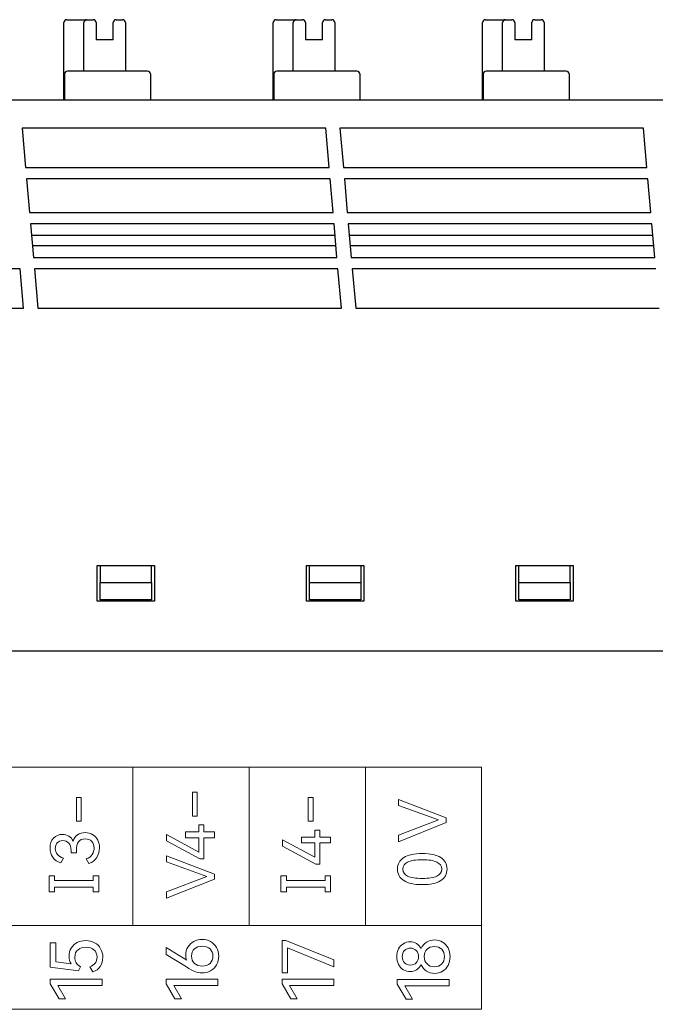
# Model space of a CAD drawing. Header units: millimetres. Extents: x 0 to 427, y 0 to 299.
# Tile 15 of 23: x 144 to 166, y 163 to 197. Entities that reach past the tile are written whole.
import ezdxf

# ---------------------------------------------------------------- set-up
doc = ezdxf.new("R2010")
doc.units = ezdxf.units.MM
doc.header["$LTSCALE"] = 23.1
doc.header["$MEASUREMENT"] = 0
doc.header["$PDSIZE"] = -5
doc.layers.get('0').update_dxf_attribs({"lineweight": 18})
doc.layers.add('IQC尺寸', color=3, linetype='Continuous', lineweight=18)
doc.layers.add('Layer0000', color=7, linetype='Continuous', lineweight=25)
doc.dimstyles.new('+-0.05', dxfattribs={"dimtxt": 2, "dimasz": 2, "dimexe": 1.25, "dimexo": 0.625, "dimtad": 1, "dimdsep": 46, "dimtxsty": 'Standard', "dimcen": 1.5, "dimdle": 4, "dimadec": 0, "dimazin": 0, "dimtol": 1, "dimtp": 0.05, "dimtm": 0.05, "dimtfac": 1, "dimtmove": 0, "dimatfit": 3, "dimfxl": 1, "dimtolj": 1, "dimarcsym": 0})

# ---------------------------------------------------------------- blocks, each defined once
blk = doc.blocks.new('*D34')
at = {"layer": 'Defpoints', "color": 0}
for p in [(195.088, 174.065), (89.1, 120.365), (195.088, 102.393)]:
    blk.add_point(p, dxfattribs=at)
at = {"layer": 'IQC尺寸', "color": 0, "lineweight": -2}
for p, q in [((195.088, 173.44), (195.088, 101.143)), ((89.1, 119.74), (89.1, 101.143)), ((91.1, 102.393), (193.088, 102.393))]:
    blk.add_line(p, q, dxfattribs=at)
at = {"layer": 'IQC尺寸', "color": 0}
for points in [[(91.1, 102.726), (91.1, 102.059), (89.1, 102.393)], [(193.088, 102.059), (193.088, 102.726), (195.088, 102.393)]]:
    blk.add_solid(points, dxfattribs=at)
at = {"layer": 'IQC尺寸', "color": 0, "insert": (142.094, 104.048), "char_height": 2, "attachment_point": 5}
blk.add_mtext('\\A1;106%%p0.2', dxfattribs=at)

msp = doc.modelspace()

# ---------------------------------------------------------------- linework, layer by layer
at = {"lineweight": 9}
msp.add_lwpolyline([(160.26, 162.828), (160.26, 165.759), (123.627, 165.759), (123.627, 162.828), (160.26, 162.828)], close=True, dxfattribs=at)
for points in [[(160.26, 171.302), (160.26, 171.302), (156.189, 171.302), (156.189, 171.302), (156.189, 171.302), (156.189, 171.302), (152.119, 171.302), (152.119, 171.302), (152.119, 171.302), (152.119, 171.302), (148.049, 171.302), (148.049, 171.302), (148.049, 171.302), (148.049, 171.302), (143.978, 171.302), (143.978, 171.302), (143.978, 171.302), (143.978, 171.302), (139.908, 171.302), (139.908, 171.302), (139.908, 171.302), (139.908, 171.302), (135.838, 171.302), (135.838, 171.302), (135.838, 171.302), (135.838, 171.302), (131.767, 171.302), (131.767, 171.302), (131.767, 171.302), (131.767, 171.302), (127.697, 171.302), (127.697, 171.302), (127.697, 171.302), (127.697, 171.302), (123.627, 171.302), (123.627, 171.302)], [(160.26, 165.761), (160.26, 165.761), (156.189, 165.761), (156.189, 165.761), (156.189, 165.761), (156.189, 165.761), (152.119, 165.761), (152.119, 165.761), (152.119, 165.761), (152.119, 165.761), (148.049, 165.761), (148.049, 165.761), (148.049, 165.761), (148.049, 165.761), (143.978, 165.761), (143.978, 165.761), (143.978, 165.761), (143.978, 165.761), (139.908, 165.761), (139.908, 165.761), (139.908, 165.761), (139.908, 165.761), (135.838, 165.761), (135.838, 165.761), (135.838, 165.761), (135.838, 165.761), (131.767, 165.761), (131.767, 165.761), (131.767, 165.761), (131.767, 165.761), (127.697, 165.761), (127.697, 165.761), (127.697, 165.761), (127.697, 165.761), (123.627, 165.761), (123.627, 165.761)]]:
    msp.add_open_spline(points, degree=3, knots=[0, 0, 0, 0, 0.111111, 0.111111, 0.111111, 0.111111, 0.222222, 0.222222, 0.222222, 0.222222, 0.333333, 0.333333, 0.333333, 0.333333, 0.444444, 0.444444, 0.444444, 0.444444, 0.555556, 0.555556, 0.555556, 0.555556, 0.666667, 0.666667, 0.666667, 0.666667, 0.777778, 0.777778, 0.777778, 0.777778, 0.888889, 0.888889, 0.888889, 0.888889, 1, 1, 1, 1], dxfattribs=at)
for points in [[(148.049, 165.761), (148.049, 165.761), (148.049, 171.302), (148.049, 171.302)], [(152.119, 165.761), (152.119, 165.761), (152.119, 171.302), (152.119, 171.302)], [(156.189, 165.761), (156.189, 165.761), (156.189, 171.302), (156.189, 171.302)], [(160.26, 165.761), (160.26, 165.761), (160.26, 171.302), (160.26, 171.302)]]:
    msp.add_open_spline(points, degree=3, dxfattribs=at)
for points, knots in [([(146.242, 169.41), (146.242, 169.41), (146.077, 169.41), (146.077, 169.41), (146.077, 169.41), (146.077, 169.41), (146.077, 170.244), (146.077, 170.244), (146.077, 170.244), (146.077, 170.244), (146.242, 170.244), (146.242, 170.244), (146.242, 170.244), (146.242, 170.244), (146.242, 169.41), (146.242, 169.41)], [0, 0, 0, 0, 0.25, 0.25, 0.25, 0.25, 0.5, 0.5, 0.5, 0.5, 0.75, 0.75, 0.75, 0.75, 1, 1, 1, 1]), ([(150.299, 169.591), (150.299, 169.591), (150.134, 169.591), (150.134, 169.591), (150.134, 169.591), (150.134, 169.591), (150.134, 170.426), (150.134, 170.426), (150.134, 170.426), (150.134, 170.426), (150.299, 170.426), (150.299, 170.426), (150.299, 170.426), (150.299, 170.426), (150.299, 169.591), (150.299, 169.591)], [0, 0, 0, 0, 0.25, 0.25, 0.25, 0.25, 0.5, 0.5, 0.5, 0.5, 0.75, 0.75, 0.75, 0.75, 1, 1, 1, 1]), ([(154.357, 169.41), (154.357, 169.41), (154.192, 169.41), (154.192, 169.41), (154.192, 169.41), (154.192, 169.41), (154.192, 170.244), (154.192, 170.244), (154.192, 170.244), (154.192, 170.244), (154.357, 170.244), (154.357, 170.244), (154.357, 170.244), (154.357, 170.244), (154.357, 169.41), (154.357, 169.41)], [0, 0, 0, 0, 0.25, 0.25, 0.25, 0.25, 0.5, 0.5, 0.5, 0.5, 0.75, 0.75, 0.75, 0.75, 1, 1, 1, 1]), ([(157.346, 168.923), (157.346, 168.923), (158.752, 169.458), (158.752, 169.458), (158.752, 169.458), (158.752, 169.458), (157.346, 169.967), (157.346, 169.967), (157.346, 169.967), (157.346, 169.967), (157.346, 170.173), (157.346, 170.173), (157.346, 170.173), (157.346, 170.173), (159.024, 169.536), (159.024, 169.536), (159.024, 169.536), (159.024, 169.536), (159.024, 169.364), (159.024, 169.364), (159.024, 169.364), (159.024, 169.364), (157.346, 168.696), (157.346, 168.696), (157.346, 168.696), (157.346, 168.696), (157.346, 168.923), (157.346, 168.923)], [0, 0, 0, 0, 0.142857, 0.142857, 0.142857, 0.142857, 0.285714, 0.285714, 0.285714, 0.285714, 0.428571, 0.428571, 0.428571, 0.428571, 0.571429, 0.571429, 0.571429, 0.571429, 0.714286, 0.714286, 0.714286, 0.714286, 0.857143, 0.857143, 0.857143, 0.857143, 1, 1, 1, 1]), ([(149.891, 169.04), (149.891, 169.04), (150.361, 169.04), (150.361, 169.04), (150.361, 169.04), (150.361, 169.04), (150.361, 169.281), (150.361, 169.281), (150.361, 169.281), (150.361, 169.281), (150.538, 169.281), (150.538, 169.281), (150.538, 169.281), (150.538, 169.281), (150.538, 169.04), (150.538, 169.04), (150.538, 169.04), (150.538, 169.04), (150.909, 169.04), (150.909, 169.04), (150.909, 169.04), (150.909, 169.04), (150.909, 168.836), (150.909, 168.836), (150.909, 168.836), (150.909, 168.836), (150.538, 168.836), (150.538, 168.836), (150.538, 168.836), (150.538, 168.836), (150.538, 168.093), (150.538, 168.093), (150.538, 168.093), (150.538, 168.093), (150.396, 168.093), (150.396, 168.093), (150.396, 168.093), (150.396, 168.093), (149.229, 168.723), (149.229, 168.723), (149.229, 168.723), (149.229, 168.723), (149.229, 168.946), (149.229, 168.946), (149.229, 168.946), (149.229, 168.946), (150.361, 168.331), (150.361, 168.331), (150.361, 168.331), (150.361, 168.331), (150.361, 168.836), (150.361, 168.836), (150.361, 168.836), (150.361, 168.836), (149.891, 168.836), (149.891, 168.836), (149.891, 168.836), (149.891, 168.836), (149.891, 169.04), (149.891, 169.04)], [0, 0, 0, 0, 0.066667, 0.066667, 0.066667, 0.066667, 0.133333, 0.133333, 0.133333, 0.133333, 0.2, 0.2, 0.2, 0.2, 0.266667, 0.266667, 0.266667, 0.266667, 0.333333, 0.333333, 0.333333, 0.333333, 0.4, 0.4, 0.4, 0.4, 0.466667, 0.466667, 0.466667, 0.466667, 0.533333, 0.533333, 0.533333, 0.533333, 0.6, 0.6, 0.6, 0.6, 0.666667, 0.666667, 0.666667, 0.666667, 0.733333, 0.733333, 0.733333, 0.733333, 0.8, 0.8, 0.8, 0.8, 0.866667, 0.866667, 0.866667, 0.866667, 0.933333, 0.933333, 0.933333, 0.933333, 1, 1, 1, 1]), ([(145.955, 168.711), (145.987, 168.812), (146.039, 168.888), (146.111, 168.937), (146.111, 168.937), (146.183, 168.987), (146.272, 169.012), (146.377, 169.012), (146.377, 169.012), (146.481, 169.012), (146.571, 168.987), (146.647, 168.938), (146.647, 168.938), (146.722, 168.889), (146.78, 168.825), (146.819, 168.743), (146.819, 168.743), (146.858, 168.662), (146.877, 168.574), (146.877, 168.477), (146.877, 168.477), (146.877, 168.355), (146.846, 168.242), (146.783, 168.139), (146.783, 168.139), (146.72, 168.036), (146.629, 167.967), (146.508, 167.932), (146.508, 167.932), (146.508, 167.932), (146.414, 168.097), (146.414, 168.097), (146.414, 168.097), (146.506, 168.126), (146.575, 168.176), (146.621, 168.247), (146.621, 168.247), (146.668, 168.318), (146.691, 168.395), (146.691, 168.477), (146.691, 168.477), (146.691, 168.568), (146.664, 168.643), (146.608, 168.703), (146.608, 168.703), (146.552, 168.764), (146.474, 168.794), (146.375, 168.794), (146.375, 168.794), (146.17, 168.794), (146.068, 168.654), (146.068, 168.374), (146.068, 168.374), (146.068, 168.374), (146.068, 168.303), (146.068, 168.303), (146.068, 168.303), (146.068, 168.303), (145.884, 168.306), (145.884, 168.306), (145.884, 168.306), (145.884, 168.306), (145.884, 168.386), (145.884, 168.386), (145.884, 168.386), (145.884, 168.499), (145.857, 168.585), (145.802, 168.644), (145.802, 168.644), (145.747, 168.703), (145.676, 168.732), (145.591, 168.732), (145.591, 168.732), (145.51, 168.732), (145.446, 168.707), (145.4, 168.656), (145.4, 168.656), (145.355, 168.606), (145.332, 168.541), (145.332, 168.461), (145.332, 168.461), (145.332, 168.379), (145.356, 168.309), (145.405, 168.252), (145.405, 168.252), (145.454, 168.194), (145.524, 168.15), (145.616, 168.12), (145.616, 168.12), (145.616, 168.12), (145.522, 167.955), (145.522, 167.955), (145.522, 167.955), (145.398, 167.991), (145.304, 168.056), (145.241, 168.148), (145.241, 168.148), (145.178, 168.241), (145.146, 168.349), (145.146, 168.473), (145.146, 168.473), (145.146, 168.617), (145.186, 168.732), (145.267, 168.819), (145.267, 168.819), (145.348, 168.906), (145.455, 168.95), (145.586, 168.95), (145.586, 168.95), (145.67, 168.95), (145.744, 168.93), (145.809, 168.891), (145.809, 168.891), (145.873, 168.852), (145.922, 168.792), (145.955, 168.711)], [0, 0, 0, 0, 0.034483, 0.034483, 0.034483, 0.034483, 0.068966, 0.068966, 0.068966, 0.068966, 0.103448, 0.103448, 0.103448, 0.103448, 0.137931, 0.137931, 0.137931, 0.137931, 0.172414, 0.172414, 0.172414, 0.172414, 0.206897, 0.206897, 0.206897, 0.206897, 0.241379, 0.241379, 0.241379, 0.241379, 0.275862, 0.275862, 0.275862, 0.275862, 0.310345, 0.310345, 0.310345, 0.310345, 0.344828, 0.344828, 0.344828, 0.344828, 0.37931, 0.37931, 0.37931, 0.37931, 0.413793, 0.413793, 0.413793, 0.413793, 0.448276, 0.448276, 0.448276, 0.448276, 0.482759, 0.482759, 0.482759, 0.482759, 0.517241, 0.517241, 0.517241, 0.517241, 0.551724, 0.551724, 0.551724, 0.551724, 0.586207, 0.586207, 0.586207, 0.586207, 0.62069, 0.62069, 0.62069, 0.62069, 0.655172, 0.655172, 0.655172, 0.655172, 0.689655, 0.689655, 0.689655, 0.689655, 0.724138, 0.724138, 0.724138, 0.724138, 0.758621, 0.758621, 0.758621, 0.758621, 0.793103, 0.793103, 0.793103, 0.793103, 0.827586, 0.827586, 0.827586, 0.827586, 0.862069, 0.862069, 0.862069, 0.862069, 0.896552, 0.896552, 0.896552, 0.896552, 0.931034, 0.931034, 0.931034, 0.931034, 0.965517, 0.965517, 0.965517, 0.965517, 1, 1, 1, 1]), ([(153.949, 168.858), (153.949, 168.858), (154.419, 168.858), (154.419, 168.858), (154.419, 168.858), (154.419, 168.858), (154.419, 169.099), (154.419, 169.099), (154.419, 169.099), (154.419, 169.099), (154.595, 169.099), (154.595, 169.099), (154.595, 169.099), (154.595, 169.099), (154.595, 168.858), (154.595, 168.858), (154.595, 168.858), (154.595, 168.858), (154.967, 168.858), (154.967, 168.858), (154.967, 168.858), (154.967, 168.858), (154.967, 168.654), (154.967, 168.654), (154.967, 168.654), (154.967, 168.654), (154.595, 168.654), (154.595, 168.654), (154.595, 168.654), (154.595, 168.654), (154.595, 167.911), (154.595, 167.911), (154.595, 167.911), (154.595, 167.911), (154.453, 167.911), (154.453, 167.911), (154.453, 167.911), (154.453, 167.911), (153.286, 168.542), (153.286, 168.542), (153.286, 168.542), (153.286, 168.542), (153.286, 168.764), (153.286, 168.764), (153.286, 168.764), (153.286, 168.764), (154.419, 168.15), (154.419, 168.15), (154.419, 168.15), (154.419, 168.15), (154.419, 168.654), (154.419, 168.654), (154.419, 168.654), (154.419, 168.654), (153.949, 168.654), (153.949, 168.654), (153.949, 168.654), (153.949, 168.654), (153.949, 168.858), (153.949, 168.858)], [0, 0, 0, 0, 0.066667, 0.066667, 0.066667, 0.066667, 0.133333, 0.133333, 0.133333, 0.133333, 0.2, 0.2, 0.2, 0.2, 0.266667, 0.266667, 0.266667, 0.266667, 0.333333, 0.333333, 0.333333, 0.333333, 0.4, 0.4, 0.4, 0.4, 0.466667, 0.466667, 0.466667, 0.466667, 0.533333, 0.533333, 0.533333, 0.533333, 0.6, 0.6, 0.6, 0.6, 0.666667, 0.666667, 0.666667, 0.666667, 0.733333, 0.733333, 0.733333, 0.733333, 0.8, 0.8, 0.8, 0.8, 0.866667, 0.866667, 0.866667, 0.866667, 0.933333, 0.933333, 0.933333, 0.933333, 1, 1, 1, 1]), ([(149.231, 166.946), (149.231, 166.946), (150.637, 167.481), (150.637, 167.481), (150.637, 167.481), (150.637, 167.481), (149.231, 167.99), (149.231, 167.99), (149.231, 167.99), (149.231, 167.99), (149.231, 168.196), (149.231, 168.196), (149.231, 168.196), (149.231, 168.196), (150.909, 167.559), (150.909, 167.559), (150.909, 167.559), (150.909, 167.559), (150.909, 167.387), (150.909, 167.387), (150.909, 167.387), (150.909, 167.387), (149.231, 166.719), (149.231, 166.719), (149.231, 166.719), (149.231, 166.719), (149.231, 166.946), (149.231, 166.946)], [0, 0, 0, 0, 0.142857, 0.142857, 0.142857, 0.142857, 0.285714, 0.285714, 0.285714, 0.285714, 0.428571, 0.428571, 0.428571, 0.428571, 0.571429, 0.571429, 0.571429, 0.571429, 0.714286, 0.714286, 0.714286, 0.714286, 0.857143, 0.857143, 0.857143, 0.857143, 1, 1, 1, 1]), ([(158.185, 168.282), (158.47, 168.282), (158.685, 168.235), (158.831, 168.141), (158.831, 168.141), (158.977, 168.046), (159.05, 167.912), (159.05, 167.736), (159.05, 167.736), (159.05, 167.562), (158.976, 167.427), (158.83, 167.333), (158.83, 167.333), (158.683, 167.239), (158.468, 167.192), (158.185, 167.192), (158.185, 167.192), (157.901, 167.192), (157.685, 167.239), (157.537, 167.333), (157.537, 167.333), (157.39, 167.427), (157.316, 167.562), (157.316, 167.736), (157.316, 167.736), (157.316, 167.912), (157.389, 168.046), (157.536, 168.141), (157.536, 168.141), (157.683, 168.235), (157.899, 168.282), (158.185, 168.282)], [0, 0, 0, 0, 0.125, 0.125, 0.125, 0.125, 0.25, 0.25, 0.25, 0.25, 0.375, 0.375, 0.375, 0.375, 0.5, 0.5, 0.5, 0.5, 0.625, 0.625, 0.625, 0.625, 0.75, 0.75, 0.75, 0.75, 0.875, 0.875, 0.875, 0.875, 1, 1, 1, 1]), ([(158.185, 167.41), (158.413, 167.41), (158.583, 167.437), (158.694, 167.489), (158.694, 167.489), (158.806, 167.542), (158.862, 167.624), (158.862, 167.736), (158.862, 167.736), (158.862, 167.847), (158.806, 167.93), (158.695, 167.983), (158.695, 167.983), (158.585, 168.037), (158.414, 168.064), (158.185, 168.064), (158.185, 168.064), (157.954, 168.064), (157.783, 168.037), (157.67, 167.983), (157.67, 167.983), (157.558, 167.93), (157.502, 167.847), (157.502, 167.736), (157.502, 167.736), (157.502, 167.624), (157.558, 167.542), (157.67, 167.489), (157.67, 167.489), (157.783, 167.437), (157.954, 167.41), (158.185, 167.41)], [0, 0, 0, 0, 0.125, 0.125, 0.125, 0.125, 0.25, 0.25, 0.25, 0.25, 0.375, 0.375, 0.375, 0.375, 0.5, 0.5, 0.5, 0.5, 0.625, 0.625, 0.625, 0.625, 0.75, 0.75, 0.75, 0.75, 0.875, 0.875, 0.875, 0.875, 1, 1, 1, 1]), ([(145.307, 167.499), (145.307, 167.499), (145.307, 167.333), (145.307, 167.333), (145.307, 167.333), (145.307, 167.333), (146.663, 167.333), (146.663, 167.333), (146.663, 167.333), (146.663, 167.333), (146.663, 167.499), (146.663, 167.499), (146.663, 167.499), (146.663, 167.499), (146.852, 167.499), (146.852, 167.499), (146.852, 167.499), (146.852, 167.499), (146.852, 166.942), (146.852, 166.942), (146.852, 166.942), (146.852, 166.942), (146.663, 166.942), (146.663, 166.942), (146.663, 166.942), (146.663, 166.942), (146.663, 167.109), (146.663, 167.109), (146.663, 167.109), (146.663, 167.109), (145.307, 167.109), (145.307, 167.109), (145.307, 167.109), (145.307, 167.109), (145.307, 166.942), (145.307, 166.942), (145.307, 166.942), (145.307, 166.942), (145.118, 166.942), (145.118, 166.942), (145.118, 166.942), (145.118, 166.942), (145.118, 167.499), (145.118, 167.499), (145.118, 167.499), (145.118, 167.499), (145.307, 167.499), (145.307, 167.499)], [0, 0, 0, 0, 0.083333, 0.083333, 0.083333, 0.083333, 0.166667, 0.166667, 0.166667, 0.166667, 0.25, 0.25, 0.25, 0.25, 0.333333, 0.333333, 0.333333, 0.333333, 0.416667, 0.416667, 0.416667, 0.416667, 0.5, 0.5, 0.5, 0.5, 0.583333, 0.583333, 0.583333, 0.583333, 0.666667, 0.666667, 0.666667, 0.666667, 0.75, 0.75, 0.75, 0.75, 0.833333, 0.833333, 0.833333, 0.833333, 0.916667, 0.916667, 0.916667, 0.916667, 1, 1, 1, 1]), ([(153.422, 167.499), (153.422, 167.499), (153.422, 167.333), (153.422, 167.333), (153.422, 167.333), (153.422, 167.333), (154.778, 167.333), (154.778, 167.333), (154.778, 167.333), (154.778, 167.333), (154.778, 167.499), (154.778, 167.499), (154.778, 167.499), (154.778, 167.499), (154.967, 167.499), (154.967, 167.499), (154.967, 167.499), (154.967, 167.499), (154.967, 166.942), (154.967, 166.942), (154.967, 166.942), (154.967, 166.942), (154.778, 166.942), (154.778, 166.942), (154.778, 166.942), (154.778, 166.942), (154.778, 167.109), (154.778, 167.109), (154.778, 167.109), (154.778, 167.109), (153.422, 167.109), (153.422, 167.109), (153.422, 167.109), (153.422, 167.109), (153.422, 166.942), (153.422, 166.942), (153.422, 166.942), (153.422, 166.942), (153.233, 166.942), (153.233, 166.942), (153.233, 166.942), (153.233, 166.942), (153.233, 167.499), (153.233, 167.499), (153.233, 167.499), (153.233, 167.499), (153.422, 167.499), (153.422, 167.499)], [0, 0, 0, 0, 0.083333, 0.083333, 0.083333, 0.083333, 0.166667, 0.166667, 0.166667, 0.166667, 0.25, 0.25, 0.25, 0.25, 0.333333, 0.333333, 0.333333, 0.333333, 0.416667, 0.416667, 0.416667, 0.416667, 0.5, 0.5, 0.5, 0.5, 0.583333, 0.583333, 0.583333, 0.583333, 0.666667, 0.666667, 0.666667, 0.666667, 0.75, 0.75, 0.75, 0.75, 0.833333, 0.833333, 0.833333, 0.833333, 0.916667, 0.916667, 0.916667, 0.916667, 1, 1, 1, 1]), ([(145.814, 164.684), (145.814, 164.791), (145.84, 164.887), (145.89, 164.971), (145.89, 164.971), (145.939, 165.054), (146.01, 165.12), (146.097, 165.166), (146.097, 165.166), (146.185, 165.212), (146.285, 165.235), (146.397, 165.235), (146.397, 165.235), (146.514, 165.235), (146.618, 165.209), (146.708, 165.159), (146.708, 165.159), (146.798, 165.108), (146.87, 165.037), (146.919, 164.949), (146.919, 164.949), (146.969, 164.86), (146.995, 164.761), (146.995, 164.652), (146.995, 164.652), (146.995, 164.532), (146.964, 164.425), (146.905, 164.332), (146.905, 164.332), (146.845, 164.24), (146.757, 164.175), (146.642, 164.139), (146.642, 164.139), (146.642, 164.139), (146.54, 164.316), (146.54, 164.316), (146.54, 164.316), (146.624, 164.346), (146.688, 164.389), (146.73, 164.446), (146.73, 164.446), (146.773, 164.503), (146.795, 164.572), (146.795, 164.652), (146.795, 164.652), (146.795, 164.761), (146.758, 164.847), (146.686, 164.909), (146.686, 164.909), (146.614, 164.971), (146.521, 165.003), (146.407, 165.003), (146.407, 165.003), (146.297, 165.003), (146.203, 164.972), (146.128, 164.913), (146.128, 164.913), (146.053, 164.853), (146.014, 164.766), (146.014, 164.652), (146.014, 164.652), (146.014, 164.509), (146.079, 164.397), (146.209, 164.316), (146.209, 164.316), (146.209, 164.316), (146.138, 164.176), (146.138, 164.176), (146.138, 164.176), (146.138, 164.176), (145.155, 164.299), (145.155, 164.299), (145.155, 164.299), (145.155, 164.299), (145.155, 165.154), (145.155, 165.154), (145.155, 165.154), (145.155, 165.154), (145.348, 165.154), (145.348, 165.154), (145.348, 165.154), (145.348, 165.154), (145.348, 164.492), (145.348, 164.492), (145.348, 164.492), (145.348, 164.492), (145.883, 164.42), (145.883, 164.42), (145.883, 164.42), (145.837, 164.493), (145.814, 164.581), (145.814, 164.684)], [0, 0, 0, 0, 0.043478, 0.043478, 0.043478, 0.043478, 0.086957, 0.086957, 0.086957, 0.086957, 0.130435, 0.130435, 0.130435, 0.130435, 0.173913, 0.173913, 0.173913, 0.173913, 0.217391, 0.217391, 0.217391, 0.217391, 0.26087, 0.26087, 0.26087, 0.26087, 0.304348, 0.304348, 0.304348, 0.304348, 0.347826, 0.347826, 0.347826, 0.347826, 0.391304, 0.391304, 0.391304, 0.391304, 0.434783, 0.434783, 0.434783, 0.434783, 0.478261, 0.478261, 0.478261, 0.478261, 0.521739, 0.521739, 0.521739, 0.521739, 0.565217, 0.565217, 0.565217, 0.565217, 0.608696, 0.608696, 0.608696, 0.608696, 0.652174, 0.652174, 0.652174, 0.652174, 0.695652, 0.695652, 0.695652, 0.695652, 0.73913, 0.73913, 0.73913, 0.73913, 0.782609, 0.782609, 0.782609, 0.782609, 0.826087, 0.826087, 0.826087, 0.826087, 0.869565, 0.869565, 0.869565, 0.869565, 0.913043, 0.913043, 0.913043, 0.913043, 0.956522, 0.956522, 0.956522, 0.956522, 1, 1, 1, 1]), ([(149.899, 164.721), (149.899, 164.828), (149.925, 164.924), (149.976, 165.008), (149.976, 165.008), (150.026, 165.091), (150.097, 165.158), (150.183, 165.204), (150.183, 165.204), (150.27, 165.251), (150.367, 165.275), (150.472, 165.275), (150.472, 165.275), (150.581, 165.275), (150.68, 165.249), (150.769, 165.199), (150.769, 165.199), (150.857, 165.149), (150.927, 165.079), (150.977, 164.989), (150.977, 164.989), (151.027, 164.9), (151.053, 164.8), (151.053, 164.689), (151.053, 164.689), (151.053, 164.576), (151.028, 164.474), (150.978, 164.386), (150.978, 164.386), (150.929, 164.297), (150.86, 164.228), (150.771, 164.178), (150.771, 164.178), (150.682, 164.129), (150.581, 164.104), (150.467, 164.104), (150.467, 164.104), (150.378, 164.104), (150.296, 164.12), (150.222, 164.152), (150.222, 164.152), (150.147, 164.184), (150.048, 164.237), (149.926, 164.311), (149.926, 164.311), (149.926, 164.311), (149.215, 164.744), (149.215, 164.744), (149.215, 164.744), (149.215, 164.744), (149.215, 164.993), (149.215, 164.993), (149.215, 164.993), (149.215, 164.993), (149.823, 164.62), (149.823, 164.62), (149.823, 164.62), (149.858, 164.598), (149.893, 164.574), (149.924, 164.551), (149.924, 164.551), (149.908, 164.602), (149.899, 164.659), (149.899, 164.721)], [0, 0, 0, 0, 0.0625, 0.0625, 0.0625, 0.0625, 0.125, 0.125, 0.125, 0.125, 0.1875, 0.1875, 0.1875, 0.1875, 0.25, 0.25, 0.25, 0.25, 0.3125, 0.3125, 0.3125, 0.3125, 0.375, 0.375, 0.375, 0.375, 0.4375, 0.4375, 0.4375, 0.4375, 0.5, 0.5, 0.5, 0.5, 0.5625, 0.5625, 0.5625, 0.5625, 0.625, 0.625, 0.625, 0.625, 0.6875, 0.6875, 0.6875, 0.6875, 0.75, 0.75, 0.75, 0.75, 0.8125, 0.8125, 0.8125, 0.8125, 0.875, 0.875, 0.875, 0.875, 0.9375, 0.9375, 0.9375, 0.9375, 1, 1, 1, 1]), ([(153.463, 164.983), (153.463, 164.983), (153.463, 164.107), (153.463, 164.107), (153.463, 164.107), (153.463, 164.107), (153.273, 164.107), (153.273, 164.107), (153.273, 164.107), (153.273, 164.107), (153.273, 165.233), (153.273, 165.233), (153.273, 165.233), (153.273, 165.233), (153.409, 165.233), (153.409, 165.233), (153.409, 165.233), (153.409, 165.233), (155.083, 164.556), (155.083, 164.556), (155.083, 164.556), (155.083, 164.556), (155.083, 164.314), (155.083, 164.314), (155.083, 164.314), (155.083, 164.314), (153.463, 164.983), (153.463, 164.983)], [0, 0, 0, 0, 0.142857, 0.142857, 0.142857, 0.142857, 0.285714, 0.285714, 0.285714, 0.285714, 0.428571, 0.428571, 0.428571, 0.428571, 0.571429, 0.571429, 0.571429, 0.571429, 0.714286, 0.714286, 0.714286, 0.714286, 0.857143, 0.857143, 0.857143, 0.857143, 1, 1, 1, 1]), ([(158.144, 164.955), (158.187, 165.049), (158.25, 165.122), (158.332, 165.176), (158.332, 165.176), (158.414, 165.229), (158.509, 165.256), (158.616, 165.256), (158.616, 165.256), (158.718, 165.256), (158.81, 165.232), (158.891, 165.183), (158.891, 165.183), (158.973, 165.135), (159.037, 165.066), (159.084, 164.978), (159.084, 164.978), (159.131, 164.89), (159.154, 164.789), (159.154, 164.676), (159.154, 164.676), (159.154, 164.559), (159.131, 164.456), (159.085, 164.367), (159.085, 164.367), (159.039, 164.278), (158.975, 164.209), (158.893, 164.16), (158.893, 164.16), (158.81, 164.11), (158.718, 164.086), (158.616, 164.086), (158.616, 164.086), (158.509, 164.086), (158.414, 164.112), (158.332, 164.166), (158.332, 164.166), (158.25, 164.219), (158.187, 164.294), (158.144, 164.389), (158.144, 164.389), (158.105, 164.314), (158.052, 164.254), (157.985, 164.212), (157.985, 164.212), (157.918, 164.169), (157.843, 164.147), (157.759, 164.147), (157.759, 164.147), (157.674, 164.147), (157.595, 164.17), (157.522, 164.214), (157.522, 164.214), (157.45, 164.258), (157.392, 164.321), (157.351, 164.402), (157.351, 164.402), (157.309, 164.482), (157.288, 164.574), (157.288, 164.676), (157.288, 164.676), (157.288, 164.776), (157.309, 164.866), (157.351, 164.944), (157.351, 164.944), (157.392, 165.022), (157.449, 165.082), (157.521, 165.125), (157.521, 165.125), (157.593, 165.168), (157.672, 165.189), (157.759, 165.189), (157.759, 165.189), (157.843, 165.189), (157.918, 165.169), (157.985, 165.128), (157.985, 165.128), (158.052, 165.087), (158.105, 165.029), (158.144, 164.955)], [0, 0, 0, 0, 0.05, 0.05, 0.05, 0.05, 0.1, 0.1, 0.1, 0.1, 0.15, 0.15, 0.15, 0.15, 0.2, 0.2, 0.2, 0.2, 0.25, 0.25, 0.25, 0.25, 0.3, 0.3, 0.3, 0.3, 0.35, 0.35, 0.35, 0.35, 0.4, 0.4, 0.4, 0.4, 0.45, 0.45, 0.45, 0.45, 0.5, 0.5, 0.5, 0.5, 0.55, 0.55, 0.55, 0.55, 0.6, 0.6, 0.6, 0.6, 0.65, 0.65, 0.65, 0.65, 0.7, 0.7, 0.7, 0.7, 0.75, 0.75, 0.75, 0.75, 0.8, 0.8, 0.8, 0.8, 0.85, 0.85, 0.85, 0.85, 0.9, 0.9, 0.9, 0.9, 0.95, 0.95, 0.95, 0.95, 1, 1, 1, 1]), ([(150.852, 164.689), (150.852, 164.795), (150.817, 164.88), (150.749, 164.942), (150.749, 164.942), (150.68, 165.005), (150.59, 165.038), (150.48, 165.038), (150.48, 165.038), (150.368, 165.038), (150.276, 165.006), (150.207, 164.944), (150.207, 164.944), (150.137, 164.882), (150.102, 164.796), (150.102, 164.689), (150.102, 164.689), (150.102, 164.582), (150.137, 164.497), (150.207, 164.434), (150.207, 164.434), (150.277, 164.37), (150.368, 164.339), (150.48, 164.339), (150.48, 164.339), (150.592, 164.339), (150.682, 164.371), (150.75, 164.434), (150.75, 164.434), (150.818, 164.497), (150.852, 164.582), (150.852, 164.689)], [0, 0, 0, 0, 0.125, 0.125, 0.125, 0.125, 0.25, 0.25, 0.25, 0.25, 0.375, 0.375, 0.375, 0.375, 0.5, 0.5, 0.5, 0.5, 0.625, 0.625, 0.625, 0.625, 0.75, 0.75, 0.75, 0.75, 0.875, 0.875, 0.875, 0.875, 1, 1, 1, 1]), ([(157.48, 164.676), (157.48, 164.584), (157.507, 164.511), (157.559, 164.457), (157.559, 164.457), (157.612, 164.404), (157.681, 164.377), (157.767, 164.377), (157.767, 164.377), (157.851, 164.377), (157.919, 164.404), (157.972, 164.457), (157.972, 164.457), (158.024, 164.511), (158.051, 164.584), (158.051, 164.676), (158.051, 164.676), (158.051, 164.766), (158.024, 164.838), (157.97, 164.891), (157.97, 164.891), (157.917, 164.943), (157.849, 164.97), (157.767, 164.97), (157.767, 164.97), (157.683, 164.97), (157.614, 164.943), (157.56, 164.891), (157.56, 164.891), (157.507, 164.838), (157.48, 164.766), (157.48, 164.676)], [0, 0, 0, 0, 0.125, 0.125, 0.125, 0.125, 0.25, 0.25, 0.25, 0.25, 0.375, 0.375, 0.375, 0.375, 0.5, 0.5, 0.5, 0.5, 0.625, 0.625, 0.625, 0.625, 0.75, 0.75, 0.75, 0.75, 0.875, 0.875, 0.875, 0.875, 1, 1, 1, 1]), ([(158.957, 164.676), (158.957, 164.781), (158.926, 164.866), (158.863, 164.93), (158.863, 164.93), (158.8, 164.994), (158.716, 165.026), (158.609, 165.026), (158.609, 165.026), (158.5, 165.026), (158.414, 164.995), (158.349, 164.933), (158.349, 164.933), (158.285, 164.87), (158.253, 164.784), (158.253, 164.676), (158.253, 164.676), (158.253, 164.565), (158.285, 164.479), (158.349, 164.415), (158.349, 164.415), (158.414, 164.352), (158.5, 164.32), (158.609, 164.32), (158.609, 164.32), (158.717, 164.32), (158.803, 164.352), (158.864, 164.416), (158.864, 164.416), (158.926, 164.481), (158.957, 164.567), (158.957, 164.676)], [0, 0, 0, 0, 0.125, 0.125, 0.125, 0.125, 0.25, 0.25, 0.25, 0.25, 0.375, 0.375, 0.375, 0.375, 0.5, 0.5, 0.5, 0.5, 0.625, 0.625, 0.625, 0.625, 0.75, 0.75, 0.75, 0.75, 0.875, 0.875, 0.875, 0.875, 1, 1, 1, 1]), ([(145.691, 163.19), (145.691, 163.19), (145.464, 163.19), (145.464, 163.19), (145.464, 163.19), (145.464, 163.19), (145.157, 163.716), (145.157, 163.716), (145.157, 163.716), (145.157, 163.716), (145.157, 163.884), (145.157, 163.884), (145.157, 163.884), (145.157, 163.884), (146.968, 163.884), (146.968, 163.884), (146.968, 163.884), (146.968, 163.884), (146.968, 163.662), (146.968, 163.662), (146.968, 163.662), (146.968, 163.662), (145.422, 163.662), (145.422, 163.662), (145.422, 163.662), (145.422, 163.662), (145.691, 163.19), (145.691, 163.19)], [0, 0, 0, 0, 0.142857, 0.142857, 0.142857, 0.142857, 0.285714, 0.285714, 0.285714, 0.285714, 0.428571, 0.428571, 0.428571, 0.428571, 0.571429, 0.571429, 0.571429, 0.571429, 0.714286, 0.714286, 0.714286, 0.714286, 0.857143, 0.857143, 0.857143, 0.857143, 1, 1, 1, 1]), ([(149.749, 163.19), (149.749, 163.19), (149.521, 163.19), (149.521, 163.19), (149.521, 163.19), (149.521, 163.19), (149.215, 163.716), (149.215, 163.716), (149.215, 163.716), (149.215, 163.716), (149.215, 163.884), (149.215, 163.884), (149.215, 163.884), (149.215, 163.884), (151.025, 163.884), (151.025, 163.884), (151.025, 163.884), (151.025, 163.884), (151.025, 163.662), (151.025, 163.662), (151.025, 163.662), (151.025, 163.662), (149.48, 163.662), (149.48, 163.662), (149.48, 163.662), (149.48, 163.662), (149.749, 163.19), (149.749, 163.19)], [0, 0, 0, 0, 0.142857, 0.142857, 0.142857, 0.142857, 0.285714, 0.285714, 0.285714, 0.285714, 0.428571, 0.428571, 0.428571, 0.428571, 0.571429, 0.571429, 0.571429, 0.571429, 0.714286, 0.714286, 0.714286, 0.714286, 0.857143, 0.857143, 0.857143, 0.857143, 1, 1, 1, 1]), ([(153.806, 163.19), (153.806, 163.19), (153.579, 163.19), (153.579, 163.19), (153.579, 163.19), (153.579, 163.19), (153.273, 163.716), (153.273, 163.716), (153.273, 163.716), (153.273, 163.716), (153.273, 163.884), (153.273, 163.884), (153.273, 163.884), (153.273, 163.884), (155.083, 163.884), (155.083, 163.884), (155.083, 163.884), (155.083, 163.884), (155.083, 163.662), (155.083, 163.662), (155.083, 163.662), (155.083, 163.662), (153.537, 163.662), (153.537, 163.662), (153.537, 163.662), (153.537, 163.662), (153.806, 163.19), (153.806, 163.19)], [0, 0, 0, 0, 0.142857, 0.142857, 0.142857, 0.142857, 0.285714, 0.285714, 0.285714, 0.285714, 0.428571, 0.428571, 0.428571, 0.428571, 0.571429, 0.571429, 0.571429, 0.571429, 0.714286, 0.714286, 0.714286, 0.714286, 0.857143, 0.857143, 0.857143, 0.857143, 1, 1, 1, 1]), ([(157.842, 163.179), (157.842, 163.179), (157.615, 163.179), (157.615, 163.179), (157.615, 163.179), (157.615, 163.179), (157.308, 163.705), (157.308, 163.705), (157.308, 163.705), (157.308, 163.705), (157.308, 163.873), (157.308, 163.873), (157.308, 163.873), (157.308, 163.873), (159.119, 163.873), (159.119, 163.873), (159.119, 163.873), (159.119, 163.873), (159.119, 163.651), (159.119, 163.651), (159.119, 163.651), (159.119, 163.651), (157.573, 163.651), (157.573, 163.651), (157.573, 163.651), (157.573, 163.651), (157.842, 163.179), (157.842, 163.179)], [0, 0, 0, 0, 0.142857, 0.142857, 0.142857, 0.142857, 0.285714, 0.285714, 0.285714, 0.285714, 0.428571, 0.428571, 0.428571, 0.428571, 0.571429, 0.571429, 0.571429, 0.571429, 0.714286, 0.714286, 0.714286, 0.714286, 0.857143, 0.857143, 0.857143, 0.857143, 1, 1, 1, 1])]:
    msp.add_open_spline(points, degree=3, knots=knots)
at = {"layer": 'Layer0000', "color": 7, "linetype": 'Continuous', "lineweight": 25}
for p, q in [((145.634, 194.665), (145.634, 197.365)), ((145.734, 197.465), (146.234, 197.465)), ((146.234, 197.465), (146.434, 197.465)), ((146.334, 195.665), (146.334, 197.365)), ((146.434, 197.465), (146.659, 197.465)), ((146.759, 197.365), (146.759, 196.765)), ((147.359, 196.765), (147.359, 197.365)), ((147.459, 197.465), (147.688, 197.465)), ((147.788, 197.365), (147.788, 195.665)), ((152.964, 194.665), (152.964, 197.365)), ((153.064, 197.465), (153.564, 197.465)), ((153.564, 197.465), (153.764, 197.465)), ((153.664, 195.665), (153.664, 197.365)), ((153.764, 197.465), (153.989, 197.465)), ((154.089, 197.365), (154.089, 196.765)), ((154.689, 196.765), (154.689, 197.365)), ((154.789, 197.465), (155.018, 197.465)), ((155.118, 197.365), (155.118, 195.665)), ((160.294, 194.665), (160.294, 197.365)), ((160.394, 197.465), (160.894, 197.465)), ((160.894, 197.465), (161.094, 197.465)), ((160.994, 195.665), (160.994, 197.365)), ((161.094, 197.465), (161.319, 197.465)), ((161.419, 197.365), (161.419, 196.765)), ((162.019, 196.765), (162.019, 197.365)), ((162.119, 197.465), (162.348, 197.465)), ((162.448, 197.365), (162.448, 195.665)), ((147.359, 196.765), (146.759, 196.765)), ((154.689, 196.765), (154.089, 196.765)), ((162.019, 196.765), (161.419, 196.765)), ((145.656, 195.565), (145.656, 194.665)), ((148.565, 195.665), (145.756, 195.665)), ((148.665, 195.565), (148.665, 194.665)), ((152.986, 195.565), (152.986, 194.665)), ((155.895, 195.665), (153.086, 195.665)), ((155.995, 195.565), (155.995, 194.665)), ((160.316, 195.565), (160.316, 194.665)), ((163.225, 195.665), (160.416, 195.665)), ((163.325, 195.565), (163.325, 194.665)), ((118.106, 194.665), (188.952, 194.665)), ((154.8, 193.665), (144.17, 193.665)), ((144.17, 193.665), (144.291, 192.29)), ((154.921, 192.29), (154.8, 193.665)), ((165.93, 193.665), (155.3, 193.665)), ((155.3, 193.665), (155.421, 192.29)), ((166.051, 192.29), (165.93, 193.665)), ((144.291, 192.29), (154.921, 192.29)), ((155.421, 192.29), (166.051, 192.29)), ((144.326, 191.89), (144.428, 190.715)), ((154.956, 191.89), (144.326, 191.89)), ((155.058, 190.715), (154.956, 191.89)), ((155.456, 191.89), (155.558, 190.715)), ((166.086, 191.89), (155.456, 191.89)), ((166.188, 190.715), (166.086, 191.89)), ((144.428, 190.715), (155.058, 190.715)), ((155.558, 190.715), (166.188, 190.715)), ((144.463, 190.315), (144.566, 189.14)), ((155.093, 190.315), (144.463, 190.315)), ((155.196, 189.14), (155.093, 190.315)), ((155.593, 190.315), (155.696, 189.14)), ((166.223, 190.315), (155.593, 190.315)), ((166.326, 189.14), (166.223, 190.315)), ((155.129, 189.911), (144.499, 189.911)), ((166.259, 189.911), (155.629, 189.911)), ((144.529, 189.565), (155.159, 189.565)), ((155.659, 189.565), (166.289, 189.565)), ((144.566, 189.14), (155.196, 189.14)), ((155.696, 189.14), (166.326, 189.14)), ((144.101, 188.74), (133.471, 188.74)), ((144.222, 187.365), (144.101, 188.74)), ((144.601, 188.74), (144.722, 187.365)), ((155.231, 188.74), (144.601, 188.74)), ((155.352, 187.365), (155.231, 188.74)), ((155.731, 188.74), (155.852, 187.365)), ((166.361, 188.74), (155.731, 188.74)), ((133.592, 187.365), (144.222, 187.365)), ((144.722, 187.365), (155.352, 187.365)), ((155.852, 187.365), (166.482, 187.365)), ((146.802, 177.115), (146.802, 178.365)), ((146.802, 178.365), (148.802, 178.365)), ((146.902, 178.365), (146.902, 177.765)), ((148.702, 177.765), (148.702, 178.365)), ((148.802, 178.365), (148.802, 177.115)), ((154.132, 177.115), (154.132, 178.365)), ((154.132, 178.365), (156.132, 178.365)), ((154.232, 177.765), (154.232, 178.365)), ((156.032, 178.365), (156.032, 177.765)), ((156.132, 178.365), (156.132, 177.115)), ((161.462, 177.115), (161.462, 178.365)), ((161.462, 178.365), (163.462, 178.365)), ((161.562, 177.765), (161.562, 178.365)), ((163.362, 177.765), (163.362, 178.365)), ((163.462, 178.365), (163.462, 177.115)), ((146.902, 177.765), (148.702, 177.765)), ((146.902, 177.165), (146.902, 177.765)), ((148.702, 177.765), (148.702, 177.165)), ((154.232, 177.165), (154.232, 177.765)), ((154.232, 177.765), (156.032, 177.765)), ((156.032, 177.765), (156.032, 177.165)), ((161.562, 177.165), (161.562, 177.765)), ((161.562, 177.765), (163.362, 177.765)), ((163.362, 177.765), (163.362, 177.165)), ((148.702, 177.165), (146.902, 177.165)), ((156.032, 177.165), (154.232, 177.165)), ((163.362, 177.165), (161.562, 177.165)), ((148.802, 177.115), (146.802, 177.115)), ((156.132, 177.115), (154.132, 177.115)), ((163.462, 177.115), (161.462, 177.115)), ((188.952, 175.365), (119.768, 175.365))]:
    msp.add_line(p, q, dxfattribs=at)
for centre, start, end in [((145.734, 197.365), 90, 180), ((146.434, 197.365), 90, 180), ((146.659, 197.365), 0, 90), ((147.459, 197.365), 90, 180), ((147.688, 197.365), 0, 90), ((153.064, 197.365), 90, 180), ((153.764, 197.365), 90, 180), ((153.989, 197.365), 0, 90), ((154.789, 197.365), 90, 180), ((155.018, 197.365), 0, 90), ((160.394, 197.365), 90, 180), ((161.094, 197.365), 90, 180), ((161.319, 197.365), 0, 90), ((162.119, 197.365), 90, 180), ((162.348, 197.365), 0, 90), ((145.756, 195.565), 90, 180), ((148.565, 195.565), 0, 90), ((153.086, 195.565), 90, 180), ((155.895, 195.565), 0, 90), ((160.416, 195.565), 90, 180), ((163.225, 195.565), 0, 90)]:
    msp.add_arc(centre, 0.1, start, end, dxfattribs=at)
for points, weights in [([(145.734, 197.465), (145.734, 197.466), (145.734, 197.466)], [0.95849427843, 0.977522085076, 1]), ([(146.234, 197.465), (146.234, 197.466), (146.234, 197.466)], [0.958494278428, 0.977522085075, 1]), ([(146.434, 197.465), (146.434, 197.466), (146.434, 197.466)], [0.969077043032, 0.983622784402, 1]), ([(146.659, 197.465), (146.659, 197.466), (146.659, 197.466)], [0.969077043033, 0.983622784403, 1]), ([(147.459, 197.466), (147.459, 197.466), (147.459, 197.465)], [1, 0.977522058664, 0.958494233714]), ([(147.688, 197.465), (147.688, 197.466), (147.688, 197.466)], [0.969077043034, 0.983622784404, 1]), ([(153.064, 197.465), (153.064, 197.466), (153.064, 197.466)], [0.958494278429, 0.977522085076, 1]), ([(153.564, 197.465), (153.564, 197.466), (153.564, 197.466)], [0.95849427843, 0.977522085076, 1]), ([(153.764, 197.465), (153.764, 197.466), (153.764, 197.466)], [0.96114071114, 0.979075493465, 1]), ([(153.989, 197.465), (153.989, 197.466), (153.989, 197.466)], [0.958494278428, 0.977522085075, 1]), ([(154.789, 197.466), (154.789, 197.466), (154.789, 197.465)], [1, 0.977522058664, 0.958494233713]), ([(155.018, 197.465), (155.018, 197.466), (155.018, 197.466)], [0.969077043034, 0.983622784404, 1]), ([(160.394, 197.465), (160.394, 197.466), (160.394, 197.466)], [0.958494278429, 0.977522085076, 1]), ([(160.894, 197.465), (160.894, 197.466), (160.894, 197.466)], [0.95849427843, 0.977522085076, 1]), ([(161.094, 197.465), (161.094, 197.466), (161.094, 197.466)], [0.961140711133, 0.97907549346, 1]), ([(161.319, 197.465), (161.319, 197.466), (161.319, 197.466)], [0.958494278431, 0.977522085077, 1]), ([(162.119, 197.466), (162.119, 197.466), (162.119, 197.465)], [1, 0.977522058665, 0.958494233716]), ([(162.348, 197.465), (162.348, 197.466), (162.348, 197.466)], [0.969077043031, 0.983622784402, 1]), ([(148.565, 195.666), (148.565, 195.666), (148.565, 195.665)], [1, 0.990881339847, 0.982817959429]), ([(155.895, 195.666), (155.895, 195.666), (155.895, 195.665)], [1, 0.991059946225, 0.983134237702])]:
    msp.add_rational_spline(points, weights, degree=2, dxfattribs=at)

# ---------------------------------------------------------------- dimensions: what is measured, and where the dimension line sits
at = {"layer": 'IQC尺寸'}
dim = msp.add_linear_dim(base=(195.088, 102.393), p1=(89.1, 120.365), p2=(195.088, 174.065), text='<>%%p0.2', dimstyle='+-0.05', override={"dimgap": 0.625, "dimtad": 1, "dimjust": 0, "dimdec": 1, "dimlfac": 1, "dimpost": '<>', "dimse1": 0, "dimse2": 0, "dimsd1": 0, "dimsd2": 0, "dimtol": 0, "dimlim": 0, "dimtofl": 1, "dimtvp": 0.1, "dimarcsym": 1}, dxfattribs=at)
dim.commit()
dim.dimension.update_dxf_attribs({"geometry": '*D34', "text_midpoint": (142.094, 104.048)})

doc.saveas('drawing.dxf')
